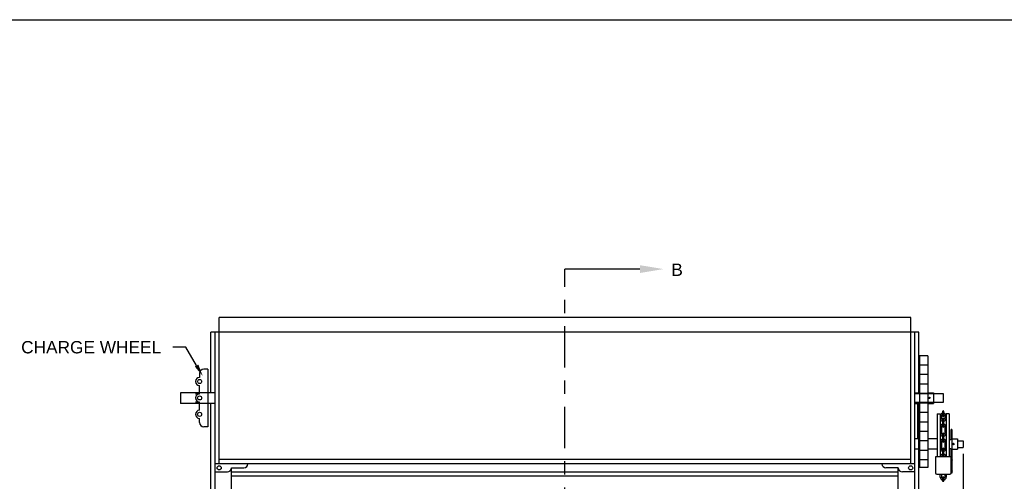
# Model space of a CAD drawing. Header units: inches. Extents: x 169.6 to 213.7, y 195.1 to 247.7.
# Tile 38 of 51: x 199.7 to 207.2, y 224 to 227.5. Entities that reach past the tile are written whole.
import ezdxf
from ezdxf import colors
from ezdxf.entities.mleader import LeaderData, LeaderLine
from ezdxf.math import Vec2, Vec3

# ---------------------------------------------------------------- set-up
doc = ezdxf.new("R2010")
doc.units = ezdxf.units.IN
doc.header["$LTSCALE"] = 0.25
doc.header["$MEASUREMENT"] = 0
doc.linetypes.add('CENTER', pattern=[2, 1.25, -0.25, 0.25, -0.25])
for name, color, linetype in [('ANNOTATIONS', 1, 'Continuous'), ('CHAIN HOIST RH', 7, 'Continuous'), ('SECTION CUTS', 6, 'CENTER')]:
    doc.layers.add(name, color=color, linetype=linetype)
doc.styles.add('ARIAL', font='arial.ttf', dxfattribs={"height": 0.09375})
doc.styles.get("Standard").update_dxf_attribs({"font": 'romans.shx'})
doc.dimstyles.new('ARIAL', dxfattribs={"dimtxt": 0.09375, "dimasz": 0.09375, "dimexe": 0.03125, "dimexo": 0.046875, "dimgap": 0.09, "dimtad": 0, "dimtih": 1, "dimtoh": 1, "dimdec": 4, "dimzin": 0, "dimdsep": 46, "dimlunit": 4, "dimtxsty": 'ARIAL', "dimcen": 0.09, "dimadec": 0, "dimazin": 0, "dimtfac": 1, "dimtdec": 4, "dimtix": 1, "dimtofl": 0, "dimtmove": 0, "dimatfit": 3, "dimfxl": 0.18, "dimfrac": 2, "dimtolj": 1, "dimtzin": 0, "dimarcsym": 0})

# ---------------------------------------------------------------- blocks, each defined once
blk = doc.blocks.new('*D34')
at = {"layer": 'ANNOTATIONS', "color": 0, "linetype": 'Continuous', "lineweight": -2, "transparency": 16777216}
for p, q in [((206.8985, 224.1969), (206.8985, 223.7361)), ((206.3802, 223.7455), (206.3802, 223.7986)), ((206.474, 223.7673), (206.8048, 223.7673)), ((206.8985, 223.7673), (207.1015, 223.7673))]:
    blk.add_line(p, q, dxfattribs=at)
at = {"layer": 'ANNOTATIONS', "color": 0, "linetype": 'Continuous', "transparency": 16777216}
for points in [[(206.474, 223.783), (206.474, 223.7517), (206.3802, 223.7673)], [(206.8048, 223.783), (206.8048, 223.7517), (206.8985, 223.7673)]]:
    blk.add_solid(points, dxfattribs=at)
at = {"layer": 'defpoints', "color": 0, "linetype": 'Continuous', "transparency": 16777216}
for p in [(206.8985, 224.2438), (206.8985, 223.7673), (206.3802, 223.6986)]:
    blk.add_point(p, dxfattribs=at)
at = {"layer": 'ANNOTATIONS', "color": 0, "linetype": 'Continuous', "transparency": 16777216, "insert": (207.2455, 223.7673), "char_height": 0.09375, "attachment_point": 5, "style": 'ARIAL'}
blk.add_mtext('\\A1;8"', dxfattribs=at)

msp = doc.modelspace()

# ---------------------------------------------------------------- linework, layer by layer
at = {"layer": 'CHAIN HOIST RH'}
for p, q in [((201.2497, 224.12041), (201.2497, 225.23174)), ((206.4997, 225.23174), (201.2497, 225.23174)), ((206.4997, 224.12041), (206.4997, 225.23174)), ((201.1872, 224.65973), (201.1872, 225.12041)), ((206.5622, 225.12041), (201.1872, 225.12041)), ((201.21845, 220.37041), (201.21845, 225.12041)), ((206.53095, 220.37041), (206.53095, 225.12041)), ((206.5622, 224.65166), (206.5622, 225.12041)), ((206.5679, 224.9409), (206.5679, 224.09285)), ((206.6301, 224.9409), (206.5679, 224.9409)), ((206.6301, 224.9409), (206.6301, 224.09285)), ((206.6301, 224.86929), (206.5679, 224.86929)), ((206.6301, 224.79729), (206.5679, 224.79729)), ((206.6301, 224.72529), (206.5679, 224.72529)), ((200.95756, 224.65973), (200.95756, 224.57689)), ((201.21845, 224.65973), (200.95756, 224.65973)), ((206.53095, 224.65973), (206.5679, 224.65973)), ((206.6301, 224.65329), (206.5679, 224.65329)), ((206.6301, 224.65973), (206.6738, 224.65973)), ((206.6738, 224.65973), (206.6738, 224.57689)), ((201.21845, 224.57689), (200.95756, 224.57689)), ((201.1872, 220.37041), (201.1872, 224.57689)), ((206.53095, 224.57689), (206.5679, 224.57689)), ((206.5622, 220.37041), (206.5622, 224.58916)), ((206.6301, 224.58129), (206.5679, 224.58129)), ((206.6301, 224.57689), (206.6738, 224.57689)), ((206.6301, 224.50929), (206.5679, 224.50929)), ((206.7017, 224.49892), (206.72363, 224.49892)), ((206.7017, 224.49892), (206.7017, 224.17273)), ((206.72363, 224.49892), (206.72363, 224.17273)), ((206.73473, 224.48298), (206.73473, 224.46673)), ((206.741, 224.5165), (206.741, 224.48674)), ((206.7521, 224.48674), (206.7521, 224.5165)), ((206.75837, 224.48298), (206.75837, 224.46673)), ((206.76947, 224.49892), (206.76947, 224.17273)), ((206.79139, 224.49892), (206.76947, 224.49892)), ((206.79139, 224.49892), (206.79139, 224.17273)), ((206.6301, 224.43729), (206.5679, 224.43729)), ((206.741, 224.4614), (206.741, 224.43502)), ((206.741, 224.43502), (206.7521, 224.43502)), ((206.741, 224.43412), (206.741, 224.40436)), ((206.741, 224.43412), (206.7521, 224.43412)), ((206.7521, 224.43502), (206.7521, 224.4614)), ((206.7521, 224.40436), (206.7521, 224.43412)), ((206.75837, 224.47416), (206.76947, 224.47416)), ((206.75837, 224.47326), (206.76947, 224.47326)), ((206.6301, 224.36529), (206.5679, 224.36529)), ((206.73473, 224.39903), (206.73473, 224.35261)), ((206.741, 224.34728), (206.741, 224.29024)), ((206.7521, 224.29024), (206.7521, 224.34728)), ((206.75837, 224.39903), (206.75837, 224.38121)), ((206.75837, 224.38121), (206.76947, 224.38121)), ((206.75837, 224.38031), (206.76947, 224.38031)), ((206.75837, 224.38031), (206.75837, 224.35261)), ((206.80804, 224.31233), (206.80804, 224.38096)), ((206.81249, 224.38096), (206.80804, 224.38096)), ((206.81249, 224.38096), (206.81249, 224.04796)), ((206.5679, 224.30904), (206.53095, 224.30904)), ((206.6301, 224.29329), (206.5679, 224.29329)), ((206.7017, 224.30904), (206.6301, 224.30904)), ((206.73473, 224.28491), (206.73473, 224.23849)), ((206.741, 224.32329), (206.7521, 224.32329)), ((206.741, 224.32239), (206.7521, 224.32239)), ((206.75837, 224.28491), (206.75837, 224.26709)), ((206.75837, 224.26709), (206.76947, 224.26709)), ((206.75837, 224.26619), (206.76947, 224.26619)), ((206.75837, 224.26619), (206.75837, 224.23849)), ((206.79829, 224.30258), (206.79139, 224.30258)), ((206.81249, 224.30904), (206.8562, 224.30904)), ((206.8562, 224.30904), (206.8562, 224.23041)), ((206.8562, 224.29567), (206.89855, 224.29567)), ((206.89855, 224.29567), (206.89855, 224.24378)), ((206.5679, 224.23041), (206.53095, 224.23041)), ((206.6301, 224.22129), (206.5679, 224.22129)), ((206.7017, 224.23041), (206.6301, 224.23041)), ((206.741, 224.23316), (206.741, 224.20678)), ((206.741, 224.20678), (206.7521, 224.20678)), ((206.741, 224.20588), (206.7521, 224.20588)), ((206.741, 224.20588), (206.741, 224.17612)), ((206.7521, 224.20678), (206.7521, 224.23316)), ((206.7521, 224.17612), (206.7521, 224.20588)), ((206.79829, 224.23687), (206.79139, 224.23687)), ((206.80804, 224.05028), (206.80804, 224.22712)), ((206.81249, 224.23041), (206.8562, 224.23041)), ((206.8562, 224.24378), (206.89855, 224.24378)), ((206.53095, 224.12041), (201.21845, 224.12041)), ((206.6301, 224.14929), (206.5679, 224.14929)), ((206.68772, 224.17273), (206.68772, 224.05028)), ((206.80804, 224.17273), (206.68772, 224.17273)), ((201.21845, 224.05791), (201.3122, 224.05791)), ((201.34345, 220.37041), (201.34345, 224.08916)), ((201.34345, 224.08916), (201.4372, 224.08916)), ((206.40595, 224.05673), (201.34345, 224.05673)), ((206.40595, 224.08916), (206.3122, 224.08916)), ((206.40595, 220.37041), (206.40595, 224.08916)), ((206.53095, 224.05791), (206.4372, 224.05791)), ((206.6301, 224.09285), (206.5679, 224.09285)), ((206.69747, 224.04053), (206.79829, 224.04053)), ((206.72363, 224.01915), (206.72363, 224.04053)), ((206.73473, 224.04053), (206.73473, 224.01915)), ((206.75837, 224.04053), (206.75837, 224.01915)), ((206.76947, 224.04053), (206.76947, 224.01915)), ((206.80804, 224.04971), (206.80804, 224.04796)), ((206.81249, 224.04796), (206.80804, 224.04796)), ((206.40595, 224.02548), (201.34345, 224.02548)), ((206.741, 224.01382), (206.741, 223.98743)), ((206.741, 223.98743), (206.7521, 223.98743)), ((206.7521, 223.98743), (206.7521, 224.01382))]:
    msp.add_line(p, q, dxfattribs=at)
at = {"layer": 'CHAIN HOIST RH', "linetype": 'Continuous'}
for p, q in [((201.2497, 225.12041), (201.22626, 225.12041)), ((201.10126, 224.80791), (201.10126, 224.77666)), ((201.16376, 224.83916), (201.13251, 224.83916)), ((201.16376, 224.83916), (201.16376, 224.40166)), ((201.10126, 224.65166), (201.10126, 224.71416)), ((201.07001, 224.65166), (201.10126, 224.65166)), ((206.7497, 224.65166), (206.53095, 224.65166)), ((206.7497, 224.58916), (206.7497, 224.65166)), ((201.10126, 224.58916), (201.07001, 224.58916)), ((201.10126, 224.52666), (201.10126, 224.58916)), ((206.53095, 224.58916), (206.7497, 224.58916)), ((206.55439, 224.30904), (206.55439, 224.57689)), ((201.10126, 224.43291), (201.10126, 224.46416)), ((201.16376, 224.40166), (201.13251, 224.40166)), ((206.4997, 224.15166), (201.2497, 224.15166))]:
    msp.add_line(p, q, dxfattribs=at)
at = {"layer": 'CHAIN HOIST RH'}
for points in [[(206.63858, 224.62064), (206.64004, 224.62317), (206.64296, 224.62317), (206.64442, 224.62064), (206.64296, 224.61811), (206.64004, 224.61811)], [(206.82097, 224.26995), (206.82243, 224.27248), (206.82536, 224.27248), (206.82682, 224.26995), (206.82536, 224.26742), (206.82243, 224.26742)]]:
    msp.add_lwpolyline(points, close=True, dxfattribs=at)
for centre, radius in [((201.10126, 224.74541), 0.01562), ((201.10126, 224.62041), 0.01562), ((206.6415, 224.62064), 0.0057), ((201.10126, 224.49541), 0.01562), ((206.82389, 224.26995), 0.0057), ((201.2497, 224.08916), 0.01562), ((206.4997, 224.08916), 0.01562)]:
    msp.add_circle(centre, radius, dxfattribs=at)
at = {"layer": 'CHAIN HOIST RH', "linetype": 'Continuous'}
for centre, start, end in [((201.13251, 224.80791), 90, 180), ((201.10126, 224.74541), 90, 270), ((201.10126, 224.62041), 90, 270), ((201.10126, 224.49541), 90, 270), ((201.13251, 224.43291), 180, 270), ((201.4372, 224.12041), 270, 0), ((206.3122, 224.12041), 180, 270), ((201.3122, 224.08916), 270, 0), ((206.4372, 224.08916), 180, 270)]:
    msp.add_arc(centre, 0.03125, start, end, dxfattribs=at)
at = {"layer": 'CHAIN HOIST RH'}
for centre, radius, start, end in [((206.74655, 224.48298), 0.02292, 104.012251, 180), ((206.74655, 224.48298), 0.01182, 118.000439, 180), ((206.74655, 224.5165), 0.00555, 0, 180), ((206.74655, 224.48674), 0.00555, 180, 0), ((206.74655, 224.48298), 0.02292, 0, 75.987749), ((206.74655, 224.48298), 0.01182, 0, 61.999561), ((206.74655, 224.46673), 0.02292, 180, 255.987749), ((206.74655, 224.39903), 0.02292, 104.012251, 180), ((206.74655, 224.46673), 0.01182, 180, 241.999561), ((206.74655, 224.39903), 0.01182, 118.000439, 180), ((206.74655, 224.4614), 0.00555, 0, 180), ((206.74655, 224.40436), 0.00555, 180, 0), ((206.74655, 224.46673), 0.01182, 298.000439, 0), ((206.74655, 224.46673), 0.02292, 284.012251, 0), ((206.74655, 224.39903), 0.02292, 0, 75.987749), ((206.74655, 224.39903), 0.01182, 0, 61.999561), ((206.74655, 224.35261), 0.02292, 180, 255.987749), ((206.74655, 224.35261), 0.01182, 180, 241.999561), ((206.74655, 224.34728), 0.00555, 0, 180), ((206.74655, 224.35261), 0.02292, 284.012251, 0), ((206.74655, 224.35261), 0.01182, 298.000439, 0), ((206.74655, 224.28491), 0.02292, 104.012251, 180), ((206.74655, 224.28491), 0.01182, 118.000439, 180), ((206.74655, 224.29024), 0.00555, 180, 0), ((206.74655, 224.28491), 0.02292, 0, 75.987749), ((206.74655, 224.28491), 0.01182, 0, 61.999561), ((206.79829, 224.31233), 0.00975, 270, 0), ((206.74655, 224.23849), 0.02292, 180, 255.987749), ((206.74655, 224.17079), 0.02292, 104.012251, 175.139786), ((206.74655, 224.23849), 0.01182, 180, 241.999561), ((206.74655, 224.17079), 0.01182, 118.000439, 170.544695), ((206.74655, 224.23316), 0.00555, 0, 180), ((206.74655, 224.23849), 0.01182, 298.000439, 0), ((206.74655, 224.23849), 0.02292, 284.012251, 0), ((206.74655, 224.17079), 0.02292, 4.860214, 75.987749), ((206.74655, 224.17079), 0.01182, 9.455305, 61.999561), ((206.79829, 224.22712), 0.00975, 0, 90), ((206.74655, 224.17612), 0.00555, 180, 217.633389), ((206.74655, 224.17612), 0.00555, 322.366611, 0), ((206.80528, 224.14825), 0.01075, 312.172802, 47.827198), ((206.69747, 224.05028), 0.00975, 180, 270), ((206.79829, 224.05028), 0.00975, 270, 0), ((206.80528, 224.06454), 0.01075, 312.172802, 47.827198), ((206.74655, 224.01915), 0.02292, 180, 255.987749), ((206.74655, 224.01915), 0.01182, 180, 241.999561), ((206.74655, 224.01382), 0.00555, 0, 180), ((206.74655, 224.01915), 0.01182, 298.000439, 0), ((206.74655, 224.01915), 0.02292, 284.012251, 0)]:
    msp.add_arc(centre, radius, start, end, dxfattribs=at)
at = {"layer": 'defpoints'}
msp.add_lwpolyline([(213.72204, 214.75854), (194.25216, 214.75854), (194.25216, 227.49365), (213.72204, 227.49365)], close=True, dxfattribs=at)
at = {"layer": 'SECTION CUTS'}
msp.add_line((203.8747, 219.95185), (203.8747, 225.59912), dxfattribs=at)

# ---------------------------------------------------------------- texts
at = {"layer": 'SECTION CUTS', "style": 'ARIAL'}
msp.add_text('B', height=0.09375, dxfattribs=at).set_placement((204.68273, 225.54742))

# ---------------------------------------------------------------- dimensions: what is measured, and where the dimension line sits
at = {"layer": 'ANNOTATIONS', "linetype": 'Continuous'}
dim = msp.add_linear_dim(base=(206.89855, 223.76733), p1=(206.38022, 223.69859), p2=(206.89855, 224.24378), text='8"', dimstyle='ARIAL', dxfattribs=at)
dim.commit()
dim.dimension.update_dxf_attribs({"geometry": '*D34', "text_midpoint": (207.24547, 223.76733), "dimtype": 160})

# ---------------------------------------------------------------- leaders
at = {"layer": 'ANNOTATIONS'}
ml = msp.add_multileader_mtext('Standard', dxfattribs=at)
ml.set_content('CHARGE WHEEL', color=256, style='ARIAL')
ml.set_leader_properties()
ml.build(insert=Vec2(0, 0))
ml.multileader.update_dxf_attribs({"dogleg_length": 0.36, "arrow_head_size": 0.09375})
ctx = ml.context
ctx.base_point, ctx.char_height, ctx.arrow_head_size, ctx.landing_gap_size, ctx.plane_origin = Vec3(199.66767, 225.00483), 0.09375, 0.09375, 0.09, Vec3(201.67761, 224.48576)
ctx.text_align_type = 2
notes = []
notes.append((ctx, [(0, (1, 1, 0), (200.99689, 225.00483), (-1, 0), 0.09796, [(0, [(201.12586, 224.78575)], 0, [])])]))
ctx.mtext.insert, ctx.mtext.alignment, ctx.mtext.flow_direction = Vec3(200.80893, 225.0525), 3, 5
at = {"layer": 'SECTION CUTS'}
ml = msp.add_multileader_mtext('Standard', dxfattribs=at)
ml.set_content('', color=256)
ml.set_leader_properties()
ml.build(insert=Vec2(0, 0))
ml.multileader.update_dxf_attribs({"dogleg_length": 0, "arrow_head_size": 0.18})
ctx = ml.context
ctx.base_point, ctx.char_height, ctx.arrow_head_size, ctx.landing_gap_size, ctx.plane_origin, ctx.plane_x_axis, ctx.plane_y_axis = Vec3(203.8747, 225.59912), 0.18, 0.18, 0, Vec3(204.62422, 225.59912), Vec3(0, 1), Vec3(-1, 0)
notes.append((ctx, [(0, (1, 1, 0), (203.8747, 225.59912), (1, 0), 0, [(0, [(204.62422, 225.59912)], 0, [])])]))
ctx.mtext.insert, ctx.mtext.text_direction, ctx.mtext.rotation, ctx.mtext.flow_direction = Vec3(203.7847, 225.59912), Vec3(0, 1), 1.5707963, 5
for ctx, leaders in notes:
    for number, flags, end, landing, length, lines in leaders:
        leader = LeaderData()
        leader.index, (leader.has_last_leader_line, leader.has_dogleg_vector, leader.attachment_direction) = number, flags
        leader.last_leader_point, leader.dogleg_vector, leader.dogleg_length = Vec3(end), Vec3(landing), length
        for number, points, colour, breaks in lines:
            line = LeaderLine()
            line.index, line.vertices, line.color, line.breaks = number, Vec3.list(points), colors.encode_raw_color(colour), breaks
            leader.lines.append(line)
        ctx.leaders.append(leader)

doc.saveas('drawing.dxf')
